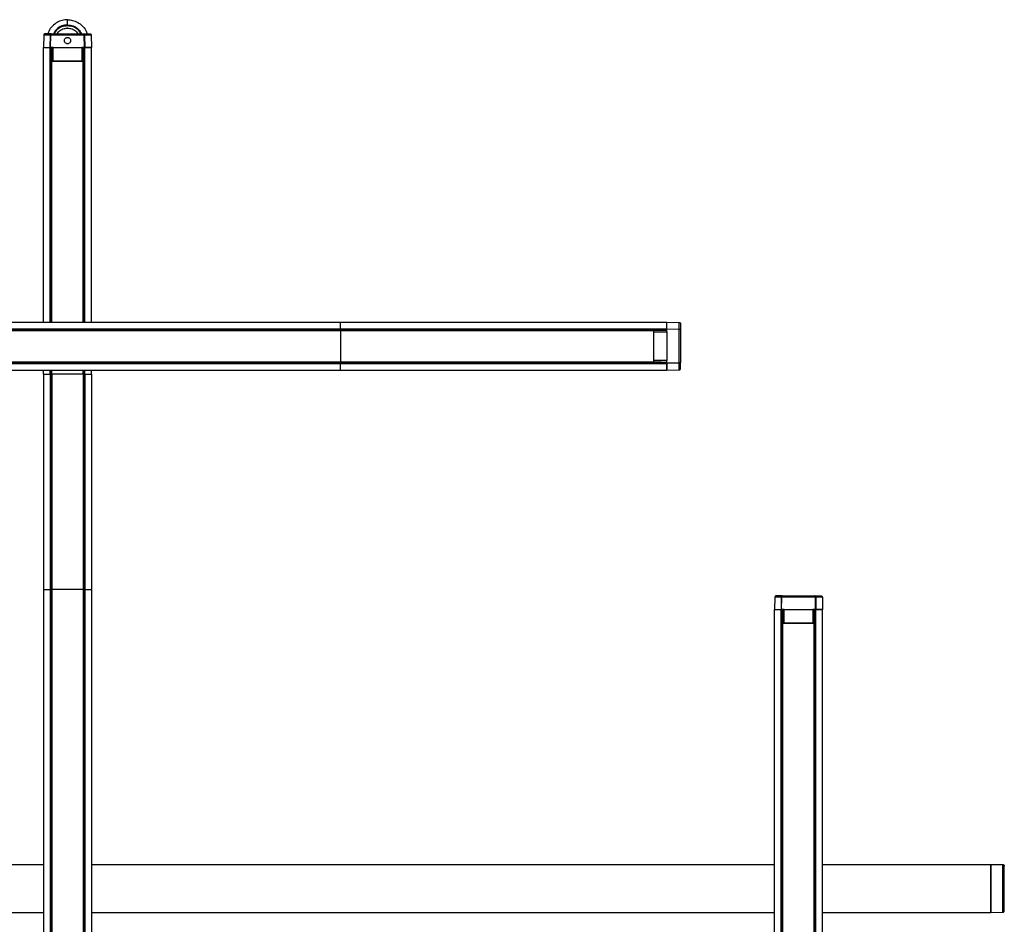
# Model space of a CAD drawing. Header units: millimetres. Extents: x 2355 to 3494, y 2627 to 6324.
# Tile 7 of 16: x 2921 to 3392, y 3065 to 3498. Entities that reach past the tile are written whole.
import ezdxf

# ---------------------------------------------------------------- set-up
doc = ezdxf.new("R2010")
doc.units = ezdxf.units.MM
doc.header["$LTSCALE"] = 20

msp = doc.modelspace()

# ---------------------------------------------------------------- linework, layer by layer
at = {"color": 7, "linetype": 'Continuous', "lineweight": 25}
for p, q in [((2943.44, 3495.69), (2943.44, 3498.16)), ((2943.44, 3495.36), (2943.44, 3495.69)), ((2943.44, 3494.16), (2943.44, 3494.46)), ((2932.05, 3490.68), (2931.94, 3484.87)), ((2935.2, 3484.87), (2935.24, 3490.68)), ((2935.35, 3484.87), (2935.39, 3490.68)), ((2951.49, 3490.68), (2935.39, 3490.68)), ((2935.62, 3491.37), (2951.27, 3491.37)), ((2951.54, 3484.87), (2951.49, 3490.68)), ((2951.65, 3490.68), (2951.69, 3484.87)), ((2954.84, 3490.68), (2954.94, 3484.87)), ((2931.94, 3353.41), (2931.94, 3484.87)), ((2935.1, 3353.41), (2935.1, 3484.87)), ((2936.59, 3484.87), (2935.35, 3484.87)), ((2935.54, 3353.41), (2935.54, 3484.87)), ((2935.74, 3478.53), (2935.74, 3484.87)), ((2935.74, 3478.53), (2935.74, 3484.87)), ((2935.84, 3484.87), (2935.95, 3478.36)), ((2936.59, 3478.36), (2936.59, 3484.87)), ((2936.59, 3484.87), (2950.3, 3484.87)), ((2950.3, 3484.87), (2950.3, 3478.36)), ((2951.54, 3484.87), (2950.3, 3484.87)), ((2950.94, 3478.36), (2951.05, 3484.87)), ((2950.99, 3484.87), (2950.99, 3478.36)), ((2951.14, 3478.53), (2951.14, 3484.87)), ((2951.15, 3484.87), (2951.15, 3478.36)), ((2951.35, 3353.41), (2951.35, 3484.87)), ((2951.78, 3353.41), (2951.78, 3484.87)), ((2954.94, 3353.41), (2954.94, 3484.87)), ((2935.71, 3478.36), (2935.71, 3353.41)), ((2950.99, 3478.36), (2935.89, 3478.36)), ((2935.89, 3353.41), (2935.89, 3478.36)), ((2936.59, 3478.36), (2950.3, 3478.36)), ((2950.99, 3353.41), (2950.99, 3478.36)), ((2951.19, 3353.41), (2951.19, 3478.36)), ((2619.3, 3353.41), (3074.09, 3353.41)), ((3074.09, 3353.41), (3230.44, 3353.41)), ((3230.44, 3353.41), (3236.26, 3353.3)), ((2619.3, 3350.25), (3074.09, 3350.25)), ((2619.3, 3349.81), (3074.09, 3349.81)), ((2619.3, 3349.66), (3074.09, 3349.66)), ((2619.3, 3349.46), (3074.09, 3349.46)), ((3074.09, 3350.25), (3230.44, 3350.25)), ((3074.09, 3349.81), (3230.44, 3349.81)), ((3074.09, 3349.66), (3074.09, 3349.81)), ((3074.09, 3349.66), (3223.94, 3349.66)), ((3074.09, 3349.46), (3074.09, 3334.36)), ((3074.09, 3349.46), (3223.94, 3349.46)), ((3223.94, 3349.61), (3230.44, 3349.61)), ((3223.94, 3349.61), (3230.44, 3349.61)), ((3230.44, 3349.51), (3223.94, 3349.4)), ((3230.44, 3349.46), (3223.94, 3349.46)), ((3223.94, 3349.46), (3223.94, 3334.36)), ((3223.94, 3348.76), (3230.44, 3348.76)), ((3223.94, 3348.76), (3223.94, 3335.05)), ((3230.44, 3350.15), (3236.26, 3350.11)), ((3230.44, 3348.76), (3230.44, 3350)), ((3236.26, 3349.96), (3230.44, 3350)), ((3230.44, 3348.76), (3230.44, 3335.05)), ((3236.26, 3333.85), (3236.26, 3349.96)), ((3236.94, 3349.73), (3236.94, 3334.08)), ((2619.3, 3334.36), (3074.09, 3334.36)), ((2619.3, 3334.17), (3074.09, 3334.17)), ((2619.3, 3334), (3074.09, 3334)), ((2619.3, 3333.57), (3074.09, 3333.57)), ((3074.09, 3334.36), (3223.94, 3334.36)), ((3074.09, 3334.17), (3223.94, 3334.17)), ((3074.09, 3334), (3074.09, 3334.17)), ((3074.09, 3334), (3230.44, 3334)), ((3074.09, 3333.57), (3230.44, 3333.57)), ((3230.44, 3335.05), (3223.94, 3335.05)), ((3223.94, 3334.42), (3230.44, 3334.31)), ((3223.94, 3334.36), (3227.65, 3334.36)), ((3223.94, 3334.21), (3230.44, 3334.21)), ((3223.94, 3334.21), (3230.44, 3334.21)), ((3230.44, 3333.81), (3230.44, 3335.05)), ((3236.26, 3333.85), (3230.44, 3333.81)), ((3236.26, 3333.7), (3230.44, 3333.66)), ((2619.3, 3330.41), (3074.09, 3330.41)), ((2931.94, 3328.51), (2931.94, 3330.41)), ((2931.94, 3328.51), (2931.94, 3225.46)), ((2935.1, 3328.51), (2935.1, 3330.41)), ((2935.1, 3328.51), (2935.1, 3225.46)), ((2935.54, 3328.51), (2935.54, 3330.41)), ((2935.54, 3328.51), (2935.54, 3225.46)), ((2935.54, 3328.51), (2935.71, 3328.51)), ((2935.71, 3330.41), (2935.71, 3328.51)), ((2935.71, 3328.51), (2935.71, 3225.46)), ((2935.89, 3328.51), (2935.89, 3330.41)), ((2935.89, 3328.51), (2935.89, 3225.46)), ((2950.99, 3328.51), (2935.89, 3328.51)), ((2950.99, 3328.51), (2950.99, 3330.41)), ((2950.99, 3328.51), (2950.99, 3225.46)), ((2951.19, 3328.51), (2951.19, 3330.41)), ((2951.19, 3328.51), (2951.19, 3225.46)), ((2951.19, 3328.51), (2951.35, 3328.51)), ((2951.35, 3328.51), (2951.35, 3330.41)), ((2951.35, 3328.51), (2951.35, 3225.46)), ((2951.78, 3328.51), (2951.78, 3330.41)), ((2951.78, 3328.51), (2951.78, 3225.46)), ((2954.94, 3328.51), (2954.94, 3330.41)), ((2954.94, 3328.51), (2954.94, 3225.46)), ((3074.09, 3330.41), (3230.44, 3330.41)), ((3230.44, 3330.41), (3236.26, 3330.51)), ((2931.94, 3225.46), (2931.94, 2939.31)), ((2935.1, 3225.46), (2935.1, 2939.31)), ((2935.54, 3225.46), (2935.54, 2939.31)), ((2935.54, 3225.46), (2935.67, 3225.46)), ((2935.7, 3225.46), (2935.7, 2939.31)), ((2935.89, 3225.46), (2935.89, 2939.31)), ((2950.99, 3225.46), (2935.89, 3225.46)), ((2950.99, 3225.46), (2950.99, 2939.31)), ((2951.19, 3225.46), (2951.19, 2939.31)), ((2951.19, 3225.46), (2951.35, 3225.46)), ((2951.35, 3225.46), (2951.35, 2939.31)), ((2951.78, 3225.46), (2951.78, 2939.31)), ((2954.94, 3225.46), (2954.94, 2939.31)), ((3282.05, 3221.72), (3281.94, 3215.91)), ((3285.2, 3215.91), (3285.24, 3221.72)), ((3285.35, 3215.91), (3285.39, 3221.72)), ((3301.49, 3221.72), (3285.39, 3221.72)), ((3285.62, 3222.41), (3301.27, 3222.41)), ((3301.54, 3215.91), (3301.49, 3221.72)), ((3301.65, 3221.72), (3301.69, 3215.91)), ((3304.84, 3221.72), (3304.94, 3215.91)), ((3281.94, 3059.55), (3281.94, 3215.91)), ((3285.1, 3059.55), (3285.1, 3215.91)), ((3286.59, 3215.91), (3285.35, 3215.91)), ((3285.54, 3059.55), (3285.54, 3215.91)), ((3285.74, 3209.4), (3285.74, 3215.91)), ((3285.74, 3209.4), (3285.74, 3215.91)), ((3285.84, 3215.91), (3285.95, 3209.4)), ((3285.89, 3209.4), (3285.89, 3215.91)), ((3286.59, 3215.91), (3300.3, 3215.91)), ((3286.59, 3209.4), (3286.59, 3215.91)), ((3301.54, 3215.91), (3300.3, 3215.91)), ((3300.3, 3215.91), (3300.3, 3209.4)), ((3300.94, 3209.4), (3301.05, 3215.91)), ((3300.99, 3215.91), (3300.99, 3209.4)), ((3301.14, 3209.56), (3301.14, 3215.91)), ((3301.14, 3209.56), (3301.14, 3215.91)), ((3301.35, 3059.55), (3301.35, 3215.91)), ((3301.78, 3059.55), (3301.78, 3215.91)), ((3304.94, 3059.55), (3304.94, 3215.91)), ((3285.71, 3209.4), (3285.71, 3059.55)), ((3285.89, 3059.55), (3285.89, 3209.4)), ((3300.99, 3209.4), (3285.89, 3209.4)), ((3286.59, 3209.4), (3300.3, 3209.4)), ((3300.99, 3059.55), (3300.99, 3209.4)), ((3301.19, 3059.55), (3301.19, 3209.4)), ((2604.94, 3093.91), (2931.94, 3093.91)), ((2954.94, 3093.91), (3281.94, 3093.91)), ((3304.94, 3093.91), (3385.44, 3093.91)), ((3385.44, 3093.91), (3391.26, 3093.8)), ((2604.94, 3070.91), (2931.94, 3070.91)), ((2954.94, 3070.91), (3281.94, 3070.91)), ((3304.94, 3070.91), (3385.44, 3070.91)), ((3385.44, 3070.91), (3391.26, 3071.01))]:
    msp.add_line(p, q, dxfattribs=at)
for points, knots in [([(2943.44, 3498.16), (2942.6, 3498.09), (2940.86, 3497.96), (2938.36, 3496.91), (2936.1, 3495.12), (2934.57, 3493.17), (2934.19, 3491.75), (2934.09, 3491.37)], [0, 0, 0, 0, 0.204639, 0.421953, 0.644842, 0.903174, 1, 1, 1, 1]), ([(2943.44, 3498.16), (2944.27, 3498.1), (2945.97, 3497.97), (2948.43, 3496.96), (2950.59, 3495.31), (2952.14, 3493.38), (2952.64, 3491.94), (2952.83, 3491.37)], [0, 0, 0, 0, 0.198724, 0.4118, 0.63285, 0.853901, 1, 1, 1, 1]), ([(2943.44, 3495.69), (2942.5, 3495.58), (2940.54, 3495.36), (2938.05, 3493.76), (2937.14, 3492.11), (2936.73, 3491.37)], [0, 0, 0, 0, 0.335663, 0.698982, 1, 1, 1, 1]), ([(2937.12, 3491.37), (2937.49, 3492.03), (2938.33, 3493.55), (2940.67, 3495.04), (2942.55, 3495.25), (2943.44, 3495.36)], [0, 0, 0, 0, 0.28595, 0.657101, 1, 1, 1, 1]), ([(2938.52, 3491.37), (2938.73, 3491.72), (2939.35, 3492.79), (2941.14, 3493.88), (2942.7, 3494.07), (2943.44, 3494.16)], [0, 0, 0, 0, 0.208688, 0.619999, 1, 1, 1, 1]), ([(2943.44, 3495.69), (2944.38, 3495.58), (2946.34, 3495.36), (2948.84, 3493.76), (2949.75, 3492.11), (2950.16, 3491.37)], [0, 0, 0, 0, 0.335663, 0.698982, 1, 1, 1, 1]), ([(2943.44, 3495.36), (2944.34, 3495.25), (2946.21, 3495.04), (2948.56, 3493.55), (2949.4, 3492.03), (2949.77, 3491.37)], [0, 0, 0, 0, 0.342899, 0.71405, 1, 1, 1, 1]), ([(2943.44, 3494.16), (2944.19, 3494.07), (2945.74, 3493.88), (2947.54, 3492.79), (2948.16, 3491.72), (2948.36, 3491.37)], [0, 0, 0, 0, 0.380001, 0.791312, 1, 1, 1, 1]), ([(2932.75, 3491.37), (2932.66, 3491.37), (2932.58, 3491.35), (2932.41, 3491.29), (2932.32, 3491.23), (2932.19, 3491.1), (2932.13, 3491.02), (2932.06, 3490.85), (2932.05, 3490.76), (2932.05, 3490.68)], [0, 0, 0, 0, 0.25, 0.25, 0.5, 0.5, 0.75, 0.75, 1, 1, 1, 1]), ([(2935.24, 3490.68), (2935.24, 3490.7), (2935.24, 3490.75), (2935.25, 3490.83), (2935.26, 3490.91), (2935.28, 3490.98), (2935.3, 3491.05), (2935.33, 3491.12), (2935.37, 3491.19), (2935.42, 3491.27), (2935.51, 3491.35), (2935.58, 3491.36), (2935.62, 3491.37)], [0, 0, 0, 0, 0.066394, 0.135428, 0.206899, 0.280522, 0.355937, 0.432726, 0.510434, 0.622072, 0.789268, 1, 1, 1, 1]), ([(2935.39, 3490.68), (2935.39, 3490.87), (2935.42, 3491.05), (2935.51, 3491.3), (2935.56, 3491.37), (2935.62, 3491.37)], [0, 0, 0, 0, 0.5, 0.5, 1, 1, 1, 1]), ([(2943.44, 3486.66), (2943.27, 3486.66), (2943.08, 3486.69), (2942.71, 3486.83), (2942.53, 3486.95), (2942.24, 3487.24), (2942.12, 3487.42), (2941.98, 3487.79), (2941.94, 3487.98), (2941.94, 3488.33), (2941.98, 3488.52), (2942.12, 3488.89), (2942.24, 3489.07), (2942.53, 3489.36), (2942.71, 3489.48), (2943.08, 3489.62), (2943.27, 3489.66), (2943.44, 3489.66)], [0, 0, 0, 0, 0.125, 0.125, 0.25, 0.25, 0.375, 0.375, 0.5, 0.5, 0.625, 0.625, 0.75, 0.75, 0.875, 0.875, 1, 1, 1, 1]), ([(2943.44, 3489.66), (2943.62, 3489.66), (2943.81, 3489.62), (2944.18, 3489.48), (2944.36, 3489.36), (2944.65, 3489.07), (2944.77, 3488.89), (2944.91, 3488.52), (2944.94, 3488.33), (2944.94, 3487.98), (2944.91, 3487.79), (2944.77, 3487.42), (2944.65, 3487.24), (2944.36, 3486.95), (2944.18, 3486.83), (2943.81, 3486.69), (2943.62, 3486.66), (2943.44, 3486.66)], [0, 0, 0, 0, 0.125, 0.125, 0.25, 0.25, 0.375, 0.375, 0.5, 0.5, 0.625, 0.625, 0.75, 0.75, 0.875, 0.875, 1, 1, 1, 1]), ([(2951.49, 3490.68), (2951.49, 3490.7), (2951.49, 3490.75), (2951.49, 3490.83), (2951.48, 3490.9), (2951.47, 3490.98), (2951.46, 3491.05), (2951.44, 3491.12), (2951.42, 3491.19), (2951.38, 3491.27), (2951.34, 3491.33), (2951.3, 3491.36), (2951.28, 3491.36), (2951.27, 3491.37)], [0, 0, 0, 0, 0.066007, 0.134749, 0.206036, 0.279596, 0.355078, 0.432071, 0.510124, 0.630449, 0.791208, 0.898015, 1, 1, 1, 1]), ([(2951.27, 3491.37), (2951.28, 3491.37), (2951.31, 3491.36), (2951.36, 3491.35), (2951.41, 3491.32), (2951.47, 3491.26), (2951.53, 3491.18), (2951.58, 3491.07), (2951.62, 3490.95), (2951.64, 3490.81), (2951.64, 3490.72), (2951.65, 3490.68)], [0, 0, 0, 0, 0.078766, 0.160672, 0.245305, 0.365776, 0.488316, 0.624124, 0.756036, 0.881854, 1, 1, 1, 1]), ([(2951.27, 3491.37), (2951.34, 3491.37), (2951.49, 3491.37), (2951.71, 3491.37), (2951.91, 3491.37), (2952.11, 3491.37), (2952.31, 3491.37), (2952.61, 3491.37), (2953, 3491.37), (2953.42, 3491.37), (2953.74, 3491.37), (2953.95, 3491.37), (2954.07, 3491.37), (2954.13, 3491.37), (2954.14, 3491.37), (2954.14, 3491.37)], [0, 0, 0, 0, 0.041401, 0.082735, 0.124038, 0.165345, 0.20669, 0.248108, 0.374029, 0.500013, 0.625934, 0.751918, 0.834645, 0.917246, 1, 1, 1, 1]), ([(2954.14, 3491.37), (2954.22, 3491.37), (2954.31, 3491.35), (2954.48, 3491.29), (2954.56, 3491.23), (2954.7, 3491.1), (2954.75, 3491.02), (2954.82, 3490.85), (2954.84, 3490.76), (2954.84, 3490.68)], [0, 0, 0, 0, 0.25, 0.25, 0.5, 0.5, 0.75, 0.75, 1, 1, 1, 1]), ([(2954.94, 3484.87), (2954.94, 3484.87), (2954.94, 3484.87), (2954.93, 3484.87), (2954.91, 3484.87), (2954.88, 3484.87), (2954.84, 3484.87), (2954.79, 3484.87), (2954.69, 3484.87), (2954.49, 3484.87), (2954.12, 3484.87), (2953.65, 3484.87), (2953.18, 3484.87), (2952.76, 3484.87), (2952.43, 3484.87), (2952.07, 3484.87), (2951.82, 3484.87), (2951.69, 3484.87)], [0, 0, 0, 0, 0.035478, 0.070899, 0.106288, 0.141668, 0.177062, 0.212492, 0.247984, 0.373967, 0.500007, 0.62599, 0.75203, 0.814074, 0.876001, 0.937934, 1, 1, 1, 1]), ([(2935.89, 3478.36), (2935.86, 3478.36), (2935.8, 3478.36), (2935.73, 3478.36), (2935.72, 3478.36), (2935.71, 3478.36)], [0, 0, 0, 0, 0.386974, 0.771179, 1, 1, 1, 1]), ([(3230.44, 3350.15), (3230.44, 3350.23), (3230.44, 3350.37), (3230.44, 3350.58), (3230.44, 3350.79), (3230.44, 3350.98), (3230.44, 3351.17), (3230.44, 3351.36), (3230.44, 3351.68), (3230.44, 3352.11), (3230.44, 3352.58), (3230.44, 3352.95), (3230.44, 3353.17), (3230.44, 3353.29), (3230.44, 3353.36), (3230.44, 3353.4), (3230.44, 3353.4), (3230.44, 3353.41)], [0, 0, 0, 0, 0.035478, 0.070899, 0.106288, 0.141668, 0.177062, 0.212492, 0.247984, 0.373967, 0.500007, 0.62599, 0.75203, 0.814074, 0.876001, 0.937934, 1, 1, 1, 1]), ([(3236.26, 3353.3), (3236.34, 3353.3), (3236.43, 3353.29), (3236.6, 3353.22), (3236.68, 3353.16), (3236.81, 3353.03), (3236.86, 3352.94), (3236.93, 3352.77), (3236.94, 3352.69), (3236.94, 3352.6)], [0, 0, 0, 0, 0.25, 0.25, 0.5, 0.5, 0.75, 0.75, 1, 1, 1, 1]), ([(3236.94, 3352.6), (3236.94, 3352.6), (3236.94, 3352.6), (3236.94, 3352.59), (3236.94, 3352.56), (3236.94, 3352.52), (3236.94, 3352.48), (3236.94, 3352.38), (3236.94, 3352.2), (3236.94, 3351.88), (3236.94, 3351.46), (3236.94, 3351.02), (3236.94, 3350.58), (3236.94, 3350.17), (3236.94, 3349.88), (3236.94, 3349.73)], [0, 0, 0, 0, 0.041401, 0.082735, 0.124038, 0.165345, 0.20669, 0.248108, 0.374029, 0.500013, 0.625934, 0.751918, 0.834645, 0.917246, 1, 1, 1, 1]), ([(3074.09, 3349.81), (3074.09, 3349.81), (3074.09, 3349.83), (3074.09, 3349.89), (3074.09, 3349.94), (3074.09, 3350.02), (3074.09, 3350.08), (3074.09, 3350.17), (3074.09, 3350.22), (3074.09, 3350.25)], [0, 0, 0, 0, 0.25, 0.25, 0.5, 0.5, 0.75, 0.75, 1, 1, 1, 1]), ([(3230.44, 3349.81), (3230.44, 3349.81), (3230.44, 3349.82), (3230.44, 3349.86), (3230.44, 3349.91), (3230.44, 3349.96), (3230.44, 3350), (3230.44, 3350)], [0, 0, 0, 0, 0.226802, 0.463706, 0.70061, 0.927413, 1, 1, 1, 1]), ([(3236.26, 3350.11), (3236.28, 3350.11), (3236.33, 3350.11), (3236.41, 3350.1), (3236.48, 3350.09), (3236.56, 3350.07), (3236.63, 3350.05), (3236.7, 3350.02), (3236.77, 3349.98), (3236.85, 3349.93), (3236.91, 3349.86), (3236.94, 3349.79), (3236.94, 3349.75), (3236.94, 3349.73)], [0, 0, 0, 0, 0.066541, 0.135756, 0.207443, 0.281313, 0.357005, 0.434095, 0.512122, 0.633844, 0.7914, 0.898151, 1, 1, 1, 1]), ([(3236.94, 3349.73), (3236.94, 3349.74), (3236.94, 3349.76), (3236.92, 3349.78), (3236.89, 3349.82), (3236.84, 3349.85), (3236.76, 3349.89), (3236.65, 3349.92), (3236.52, 3349.94), (3236.39, 3349.95), (3236.3, 3349.96), (3236.26, 3349.96)], [0, 0, 0, 0, 0.078808, 0.160777, 0.245494, 0.367725, 0.490315, 0.626086, 0.757608, 0.882749, 1, 1, 1, 1]), ([(3074.09, 3334.36), (3074.09, 3334.32), (3074.09, 3334.26), (3074.09, 3334.2), (3074.09, 3334.18), (3074.09, 3334.17)], [0, 0, 0, 0, 0.386974, 0.771179, 1, 1, 1, 1]), ([(3074.09, 3333.57), (3074.09, 3333.6), (3074.09, 3333.64), (3074.09, 3333.74), (3074.09, 3333.79), (3074.09, 3333.88), (3074.09, 3333.92), (3074.09, 3333.98), (3074.09, 3334), (3074.09, 3334)], [0, 0, 0, 0, 0.25, 0.25, 0.5, 0.5, 0.75, 0.75, 1, 1, 1, 1]), ([(3223.94, 3334.36), (3223.94, 3334.32), (3223.94, 3334.26), (3223.94, 3334.2), (3223.94, 3334.18), (3223.94, 3334.17)], [0, 0, 0, 0, 0.386974, 0.771179, 1, 1, 1, 1]), ([(3230.44, 3333.66), (3230.44, 3333.67), (3230.44, 3333.69), (3230.44, 3333.73), (3230.44, 3333.77), (3230.44, 3333.79), (3230.44, 3333.81)], [0, 0, 0, 0, 0.248605, 0.499937, 0.748628, 1, 1, 1, 1]), ([(3236.94, 3334.08), (3236.94, 3334.03), (3236.88, 3333.97), (3236.63, 3333.88), (3236.45, 3333.86), (3236.26, 3333.85)], [0, 0, 0, 0, 0.5, 0.5, 1, 1, 1, 1]), ([(3236.94, 3334.08), (3236.94, 3334.07), (3236.94, 3334.04), (3236.92, 3333.99), (3236.89, 3333.94), (3236.84, 3333.88), (3236.76, 3333.82), (3236.65, 3333.77), (3236.52, 3333.73), (3236.39, 3333.71), (3236.3, 3333.71), (3236.26, 3333.7)], [0, 0, 0, 0, 0.078801, 0.160746, 0.24542, 0.366703, 0.490341, 0.625513, 0.75686, 0.882212, 1, 1, 1, 1]), ([(2935.1, 3328.51), (2935.13, 3328.51), (2935.18, 3328.51), (2935.27, 3328.51), (2935.33, 3328.51), (2935.41, 3328.51), (2935.46, 3328.51), (2935.52, 3328.51), (2935.54, 3328.51), (2935.54, 3328.51)], [0, 0, 0, 0, 0.25, 0.25, 0.5, 0.5, 0.75, 0.75, 1, 1, 1, 1]), ([(2935.89, 3328.51), (2935.86, 3328.51), (2935.8, 3328.51), (2935.73, 3328.51), (2935.72, 3328.51), (2935.71, 3328.51)], [0, 0, 0, 0, 0.3869743, 0.7711788, 1, 1, 1, 1]), ([(2951.35, 3328.51), (2951.35, 3328.51), (2951.37, 3328.51), (2951.43, 3328.51), (2951.47, 3328.51), (2951.56, 3328.51), (2951.61, 3328.51), (2951.71, 3328.51), (2951.75, 3328.51), (2951.78, 3328.51)], [0, 0, 0, 0, 0.25, 0.25, 0.5, 0.5, 0.75, 0.75, 1, 1, 1, 1]), ([(3236.26, 3330.51), (3236.34, 3330.51), (3236.43, 3330.53), (3236.6, 3330.6), (3236.68, 3330.65), (3236.81, 3330.79), (3236.86, 3330.87), (3236.93, 3331.04), (3236.94, 3331.13), (3236.94, 3331.21)], [0, 0, 0, 0, 0.25, 0.25, 0.5, 0.5, 0.75, 0.75, 1, 1, 1, 1]), ([(2935.1, 3225.46), (2935.13, 3225.46), (2935.18, 3225.46), (2935.27, 3225.46), (2935.33, 3225.46), (2935.41, 3225.46), (2935.46, 3225.46), (2935.52, 3225.46), (2935.54, 3225.46), (2935.54, 3225.46)], [0, 0, 0, 0, 0.25, 0.25, 0.5, 0.5, 0.75, 0.75, 1, 1, 1, 1]), ([(2935.89, 3225.46), (2935.86, 3225.46), (2935.8, 3225.46), (2935.73, 3225.46), (2935.72, 3225.46), (2935.71, 3225.46)], [0, 0, 0, 0, 0.386974, 0.771179, 1, 1, 1, 1]), ([(2951.35, 3225.46), (2951.35, 3225.46), (2951.37, 3225.46), (2951.43, 3225.46), (2951.47, 3225.46), (2951.56, 3225.46), (2951.61, 3225.46), (2951.71, 3225.46), (2951.75, 3225.46), (2951.78, 3225.46)], [0, 0, 0, 0, 0.25, 0.25, 0.5, 0.5, 0.75, 0.75, 1, 1, 1, 1]), ([(3282.75, 3222.41), (3282.66, 3222.41), (3282.58, 3222.39), (3282.41, 3222.32), (3282.32, 3222.27), (3282.19, 3222.14), (3282.13, 3222.06), (3282.06, 3221.89), (3282.05, 3221.8), (3282.05, 3221.72)], [0, 0, 0, 0, 0.25, 0.25, 0.5, 0.5, 0.75, 0.75, 1, 1, 1, 1]), ([(3285.24, 3221.72), (3285.24, 3221.74), (3285.24, 3221.79), (3285.25, 3221.87), (3285.26, 3221.94), (3285.28, 3222.02), (3285.3, 3222.09), (3285.33, 3222.16), (3285.37, 3222.23), (3285.42, 3222.31), (3285.51, 3222.39), (3285.58, 3222.4), (3285.62, 3222.41)], [0, 0, 0, 0, 0.066394, 0.135428, 0.206899, 0.280522, 0.355937, 0.432726, 0.510434, 0.622071, 0.789268, 1, 1, 1, 1]), ([(3285.39, 3221.72), (3285.39, 3221.91), (3285.42, 3222.09), (3285.51, 3222.34), (3285.56, 3222.41), (3285.62, 3222.41)], [0, 0, 0, 0, 0.5, 0.5, 1, 1, 1, 1]), ([(3301.49, 3221.72), (3301.49, 3221.74), (3301.49, 3221.79), (3301.49, 3221.87), (3301.48, 3221.94), (3301.47, 3222.02), (3301.46, 3222.09), (3301.44, 3222.16), (3301.42, 3222.23), (3301.38, 3222.31), (3301.34, 3222.37), (3301.3, 3222.4), (3301.28, 3222.4), (3301.27, 3222.41)], [0, 0, 0, 0, 0.066007, 0.134749, 0.206036, 0.279596, 0.355078, 0.432071, 0.510124, 0.630449, 0.791208, 0.898025, 1, 1, 1, 1]), ([(3301.27, 3222.41), (3301.28, 3222.4), (3301.31, 3222.4), (3301.36, 3222.39), (3301.41, 3222.36), (3301.47, 3222.3), (3301.53, 3222.22), (3301.58, 3222.11), (3301.62, 3221.99), (3301.64, 3221.85), (3301.64, 3221.76), (3301.65, 3221.72)], [0, 0, 0, 0, 0.078766, 0.160672, 0.245305, 0.365776, 0.488316, 0.624124, 0.756036, 0.881854, 1, 1, 1, 1]), ([(3301.27, 3222.41), (3301.34, 3222.41), (3301.49, 3222.41), (3301.71, 3222.41), (3301.91, 3222.41), (3302.11, 3222.41), (3302.31, 3222.41), (3302.61, 3222.41), (3303, 3222.41), (3303.42, 3222.41), (3303.74, 3222.41), (3303.95, 3222.41), (3304.07, 3222.41), (3304.13, 3222.41), (3304.14, 3222.41), (3304.14, 3222.41)], [0, 0, 0, 0, 0.0414007, 0.0827352, 0.1240384, 0.165345, 0.2066899, 0.2481078, 0.3740292, 0.5000129, 0.6259343, 0.751918, 0.8346447, 0.9172458, 1, 1, 1, 1]), ([(3304.14, 3222.41), (3304.22, 3222.41), (3304.31, 3222.39), (3304.48, 3222.32), (3304.56, 3222.27), (3304.7, 3222.14), (3304.75, 3222.06), (3304.82, 3221.89), (3304.84, 3221.8), (3304.84, 3221.72)], [0, 0, 0, 0, 0.25, 0.25, 0.5, 0.5, 0.75, 0.75, 1, 1, 1, 1]), ([(3304.94, 3215.91), (3304.94, 3215.91), (3304.94, 3215.91), (3304.93, 3215.91), (3304.91, 3215.91), (3304.88, 3215.91), (3304.84, 3215.91), (3304.79, 3215.91), (3304.69, 3215.91), (3304.49, 3215.91), (3304.12, 3215.91), (3303.65, 3215.91), (3303.18, 3215.91), (3302.76, 3215.91), (3302.43, 3215.91), (3302.07, 3215.91), (3301.82, 3215.91), (3301.69, 3215.91)], [0, 0, 0, 0, 0.0354776, 0.0708993, 0.1062883, 0.141668, 0.1770616, 0.2124925, 0.2479838, 0.3739671, 0.5000068, 0.6259901, 0.7520299, 0.8140743, 0.8760009, 0.9379345, 1, 1, 1, 1]), ([(3285.89, 3209.4), (3285.86, 3209.4), (3285.8, 3209.4), (3285.73, 3209.4), (3285.72, 3209.4), (3285.71, 3209.4)], [0, 0, 0, 0, 0.386974, 0.771179, 1, 1, 1, 1]), ([(3391.26, 3093.8), (3391.34, 3093.8), (3391.43, 3093.79), (3391.6, 3093.72), (3391.68, 3093.66), (3391.81, 3093.53), (3391.86, 3093.44), (3391.93, 3093.27), (3391.94, 3093.19), (3391.94, 3093.1)], [0, 0, 0, 0, 0.25, 0.25, 0.5, 0.5, 0.75, 0.75, 1, 1, 1, 1]), ([(3391.26, 3071.01), (3391.34, 3071.01), (3391.43, 3071.03), (3391.6, 3071.1), (3391.68, 3071.15), (3391.81, 3071.29), (3391.86, 3071.37), (3391.93, 3071.54), (3391.94, 3071.63), (3391.94, 3071.71)], [0, 0, 0, 0, 0.25, 0.25, 0.5, 0.5, 0.75, 0.75, 1, 1, 1, 1])]:
    msp.add_open_spline(points, degree=3, knots=knots, dxfattribs=at)
for points, degree in [([(2932.23, 3490.68), (2932.1, 3490.68), (2932.05, 3490.68)], 2), ([(2932.81, 3490.68), (2932.54, 3490.68), (2932.35, 3490.68), (2932.23, 3490.68)], 3), ([(2932.91, 3491.37), (2932.8, 3491.37), (2932.75, 3491.37)], 2), ([(2933.82, 3490.68), (2933.41, 3490.68), (2933.07, 3490.68), (2932.81, 3490.68)], 3), ([(2933.43, 3491.37), (2933.19, 3491.37), (2933.02, 3491.37), (2932.91, 3491.37)], 3), ([(2934.34, 3491.37), (2933.97, 3491.37), (2933.67, 3491.37), (2933.43, 3491.37)], 3), ([(2935.24, 3490.68), (2934.7, 3490.68), (2934.22, 3490.68), (2933.82, 3490.68)], 3), ([(2935.62, 3491.37), (2935.14, 3491.37), (2934.7, 3491.37), (2934.34, 3491.37)], 3), ([(2935.39, 3490.68), (2935.34, 3490.68), (2935.28, 3490.68), (2935.24, 3490.68)], 3), ([(2951.65, 3490.68), (2951.61, 3490.68), (2951.55, 3490.68), (2951.49, 3490.68)], 3), ([(2953.07, 3490.68), (2952.66, 3490.68), (2952.18, 3490.68), (2951.65, 3490.68)], 3), ([(2954.08, 3490.68), (2953.82, 3490.68), (2953.48, 3490.68), (2953.07, 3490.68)], 3), ([(2954.66, 3490.68), (2954.54, 3490.68), (2954.34, 3490.68), (2954.08, 3490.68)], 3), ([(2954.84, 3490.68), (2954.79, 3490.68), (2954.66, 3490.68)], 2), ([(2931.94, 3484.87), (2932.01, 3484.87), (2932.15, 3484.87)], 2), ([(2931.94, 3484.87), (2932, 3484.87), (2932.13, 3484.87)], 2), ([(2932.13, 3484.87), (2932.26, 3484.87), (2932.45, 3484.87), (2932.72, 3484.87)], 3), ([(2932.15, 3484.87), (2932.28, 3484.87), (2932.49, 3484.87), (2932.76, 3484.87)], 3), ([(2932.72, 3484.87), (2932.99, 3484.87), (2933.33, 3484.87), (2933.75, 3484.87)], 3), ([(2932.76, 3484.87), (2933.03, 3484.87), (2933.37, 3484.87), (2933.76, 3484.87)], 3), ([(2933.75, 3484.87), (2934.16, 3484.87), (2934.65, 3484.87), (2935.2, 3484.87)], 3), ([(2933.76, 3484.87), (2934.16, 3484.87), (2934.61, 3484.87), (2935.1, 3484.87)], 3), ([(2935.2, 3484.87), (2935.23, 3484.87), (2935.29, 3484.87), (2935.35, 3484.87)], 3), ([(2951.54, 3484.87), (2951.6, 3484.87), (2951.65, 3484.87), (2951.69, 3484.87)], 3), ([(2951.78, 3484.87), (2952.28, 3484.87), (2952.73, 3484.87), (2953.12, 3484.87)], 3), ([(2953.12, 3484.87), (2953.52, 3484.87), (2953.86, 3484.87), (2954.13, 3484.87)], 3), ([(2954.13, 3484.87), (2954.4, 3484.87), (2954.61, 3484.87), (2954.74, 3484.87)], 3), ([(2954.74, 3484.87), (2954.88, 3484.87), (2954.94, 3484.87)], 2), ([(2935.95, 3478.36), (2935.97, 3478.36), (2936, 3478.36)], 2), ([(2936, 3478.36), (2936.03, 3478.36), (2936.08, 3478.36), (2936.14, 3478.36)], 3), ([(2936.14, 3478.36), (2936.19, 3478.36), (2936.26, 3478.36), (2936.34, 3478.36)], 3), ([(2936.34, 3478.36), (2936.42, 3478.36), (2936.51, 3478.36), (2936.59, 3478.36)], 3), ([(2950.3, 3478.36), (2950.38, 3478.36), (2950.46, 3478.36), (2950.54, 3478.36)], 3), ([(2950.54, 3478.36), (2950.61, 3478.36), (2950.69, 3478.36), (2950.75, 3478.36)], 3), ([(2950.75, 3478.36), (2950.81, 3478.36), (2950.86, 3478.36), (2950.89, 3478.36)], 3), ([(2950.89, 3478.36), (2950.92, 3478.36), (2950.94, 3478.36)], 2), ([(2951.14, 3478.36), (2951.1, 3478.36), (2951.04, 3478.36), (2950.99, 3478.36)], 3), ([(2951.19, 3478.36), (2951.17, 3478.36), (2951.14, 3478.36)], 2), ([(3074.09, 3353.2), (3074.09, 3353.34), (3074.09, 3353.41)], 2), ([(3074.09, 3352.59), (3074.09, 3352.86), (3074.09, 3353.07), (3074.09, 3353.2)], 3), ([(3074.09, 3351.59), (3074.09, 3351.98), (3074.09, 3352.32), (3074.09, 3352.59)], 3), ([(3074.09, 3350.25), (3074.09, 3350.74), (3074.09, 3351.19), (3074.09, 3351.59)], 3), ([(3230.44, 3353.2), (3230.44, 3353.34), (3230.44, 3353.41)], 2), ([(3230.44, 3352.59), (3230.44, 3352.86), (3230.44, 3353.07), (3230.44, 3353.2)], 3), ([(3230.44, 3351.59), (3230.44, 3351.98), (3230.44, 3352.32), (3230.44, 3352.59)], 3), ([(3230.44, 3350.25), (3230.44, 3350.74), (3230.44, 3351.19), (3230.44, 3351.59)], 3), ([(3236.26, 3353.12), (3236.26, 3353.25), (3236.26, 3353.3)], 2), ([(3236.26, 3352.54), (3236.26, 3352.81), (3236.26, 3353), (3236.26, 3353.12)], 3), ([(3236.26, 3351.53), (3236.26, 3351.94), (3236.26, 3352.28), (3236.26, 3352.54)], 3), ([(3074.09, 3349.66), (3074.09, 3349.64), (3074.09, 3349.6)], 2), ([(3074.09, 3349.6), (3074.09, 3349.56), (3074.09, 3349.5), (3074.09, 3349.46)], 3), ([(3223.94, 3349.66), (3223.94, 3349.64), (3223.94, 3349.6)], 2), ([(3223.94, 3349.6), (3223.94, 3349.56), (3223.94, 3349.5), (3223.94, 3349.46)], 3), ([(3223.94, 3349.4), (3223.94, 3349.39), (3223.94, 3349.36)], 2), ([(3223.94, 3349.36), (3223.94, 3349.32), (3223.94, 3349.28), (3223.94, 3349.21)], 3), ([(3223.94, 3349.21), (3223.94, 3349.15), (3223.94, 3349.08), (3223.94, 3349)], 3), ([(3223.94, 3349), (3223.94, 3348.92), (3223.94, 3348.84), (3223.94, 3348.76)], 3), ([(3230.44, 3350.15), (3230.44, 3350.12), (3230.44, 3350.06), (3230.44, 3350)], 3), ([(3236.26, 3350.11), (3236.26, 3350.65), (3236.26, 3351.13), (3236.26, 3351.53)], 3), ([(3236.26, 3349.96), (3236.26, 3350.01), (3236.26, 3350.07), (3236.26, 3350.11)], 3), ([(3074.09, 3332.23), (3074.09, 3332.62), (3074.09, 3333.07), (3074.09, 3333.57)], 3), ([(3223.94, 3335.05), (3223.94, 3334.97), (3223.94, 3334.88), (3223.94, 3334.8)], 3), ([(3223.94, 3334.8), (3223.94, 3334.73), (3223.94, 3334.66), (3223.94, 3334.6)], 3), ([(3223.94, 3334.6), (3223.94, 3334.54), (3223.94, 3334.49), (3223.94, 3334.46)], 3), ([(3223.94, 3334.46), (3223.94, 3334.43), (3223.94, 3334.41)], 2), ([(3230.44, 3333.99), (3230.44, 3334), (3230.44, 3334), (3230.44, 3334)], 3), ([(3230.44, 3333.66), (3230.44, 3333.11), (3230.44, 3332.62), (3230.44, 3332.21)], 3), ([(3230.44, 3332.23), (3230.44, 3332.62), (3230.44, 3333.07), (3230.44, 3333.57)], 3), ([(3236.26, 3333.85), (3236.26, 3333.8), (3236.26, 3333.74), (3236.26, 3333.7)], 3), ([(3236.26, 3332.28), (3236.26, 3332.69), (3236.26, 3333.16), (3236.26, 3333.7)], 3), ([(3236.94, 3332.8), (3236.94, 3333.17), (3236.94, 3333.6), (3236.94, 3334.08)], 3), ([(3236.94, 3331.89), (3236.94, 3332.13), (3236.94, 3332.43), (3236.94, 3332.8)], 3), ([(2931.94, 3328.51), (2932.01, 3328.51), (2932.15, 3328.51)], 2), ([(2932.15, 3328.51), (2932.28, 3328.51), (2932.49, 3328.51), (2932.76, 3328.51)], 3), ([(2932.76, 3328.51), (2933.03, 3328.51), (2933.37, 3328.51), (2933.76, 3328.51)], 3), ([(2933.76, 3328.51), (2934.16, 3328.51), (2934.61, 3328.51), (2935.1, 3328.51)], 3), ([(2951.14, 3328.51), (2951.1, 3328.51), (2951.04, 3328.51), (2950.99, 3328.51)], 3), ([(2951.19, 3328.51), (2951.17, 3328.51), (2951.14, 3328.51)], 2), ([(2951.78, 3328.51), (2952.28, 3328.51), (2952.73, 3328.51), (2953.12, 3328.51)], 3), ([(2953.12, 3328.51), (2953.52, 3328.51), (2953.86, 3328.51), (2954.13, 3328.51)], 3), ([(2954.13, 3328.51), (2954.4, 3328.51), (2954.61, 3328.51), (2954.74, 3328.51)], 3), ([(2954.74, 3328.51), (2954.88, 3328.51), (2954.94, 3328.51)], 2), ([(3074.09, 3331.22), (3074.09, 3331.49), (3074.09, 3331.83), (3074.09, 3332.23)], 3), ([(3074.09, 3330.61), (3074.09, 3330.74), (3074.09, 3330.95), (3074.09, 3331.22)], 3), ([(3074.09, 3330.41), (3074.09, 3330.47), (3074.09, 3330.61)], 2), ([(3230.44, 3331.22), (3230.44, 3331.49), (3230.44, 3331.83), (3230.44, 3332.23)], 3), ([(3230.44, 3332.21), (3230.44, 3331.79), (3230.44, 3331.45), (3230.44, 3331.18)], 3), ([(3230.44, 3330.61), (3230.44, 3330.74), (3230.44, 3330.95), (3230.44, 3331.22)], 3), ([(3230.44, 3331.18), (3230.44, 3330.91), (3230.44, 3330.72), (3230.44, 3330.59)], 3), ([(3230.44, 3330.41), (3230.44, 3330.47), (3230.44, 3330.61)], 2), ([(3230.44, 3330.59), (3230.44, 3330.46), (3230.44, 3330.41)], 2), ([(3236.26, 3331.27), (3236.26, 3331.53), (3236.26, 3331.87), (3236.26, 3332.28)], 3), ([(3236.26, 3330.69), (3236.26, 3330.81), (3236.26, 3331), (3236.26, 3331.27)], 3), ([(3236.26, 3330.51), (3236.26, 3330.56), (3236.26, 3330.69)], 2), ([(3236.94, 3331.37), (3236.94, 3331.48), (3236.94, 3331.65), (3236.94, 3331.89)], 3), ([(3236.94, 3331.21), (3236.94, 3331.26), (3236.94, 3331.37)], 2), ([(2931.94, 3225.46), (2932.01, 3225.46), (2932.15, 3225.46)], 2), ([(2932.15, 3225.46), (2932.28, 3225.46), (2932.49, 3225.46), (2932.76, 3225.46)], 3), ([(2932.76, 3225.46), (2933.03, 3225.46), (2933.37, 3225.46), (2933.76, 3225.46)], 3), ([(2933.76, 3225.46), (2934.16, 3225.46), (2934.61, 3225.46), (2935.1, 3225.46)], 3), ([(2935.71, 3225.46), (2935.71, 3225.46), (2935.7, 3225.46), (2935.7, 3225.46)], 3), ([(2951.14, 3225.46), (2951.1, 3225.46), (2951.04, 3225.46), (2950.99, 3225.46)], 3), ([(2951.19, 3225.46), (2951.17, 3225.46), (2951.14, 3225.46)], 2), ([(2951.78, 3225.46), (2952.28, 3225.46), (2952.73, 3225.46), (2953.12, 3225.46)], 3), ([(2953.12, 3225.46), (2953.52, 3225.46), (2953.86, 3225.46), (2954.13, 3225.46)], 3), ([(2954.13, 3225.46), (2954.4, 3225.46), (2954.61, 3225.46), (2954.74, 3225.46)], 3), ([(2954.74, 3225.46), (2954.88, 3225.46), (2954.94, 3225.46)], 2), ([(3282.23, 3221.72), (3282.1, 3221.72), (3282.05, 3221.72)], 2), ([(3282.81, 3221.72), (3282.54, 3221.72), (3282.35, 3221.72), (3282.23, 3221.72)], 3), ([(3282.91, 3222.41), (3282.8, 3222.41), (3282.75, 3222.41)], 2), ([(3283.82, 3221.72), (3283.41, 3221.72), (3283.07, 3221.72), (3282.81, 3221.72)], 3), ([(3283.43, 3222.41), (3283.19, 3222.41), (3283.02, 3222.41), (3282.91, 3222.41)], 3), ([(3284.34, 3222.41), (3283.97, 3222.41), (3283.67, 3222.41), (3283.43, 3222.41)], 3), ([(3285.24, 3221.72), (3284.7, 3221.72), (3284.22, 3221.72), (3283.82, 3221.72)], 3), ([(3285.62, 3222.41), (3285.14, 3222.41), (3284.7, 3222.41), (3284.34, 3222.41)], 3), ([(3285.39, 3221.72), (3285.34, 3221.72), (3285.28, 3221.72), (3285.24, 3221.72)], 3), ([(3301.65, 3221.72), (3301.61, 3221.72), (3301.55, 3221.72), (3301.49, 3221.72)], 3), ([(3303.07, 3221.72), (3302.66, 3221.72), (3302.18, 3221.72), (3301.65, 3221.72)], 3), ([(3304.08, 3221.72), (3303.82, 3221.72), (3303.48, 3221.72), (3303.07, 3221.72)], 3), ([(3304.66, 3221.72), (3304.54, 3221.72), (3304.34, 3221.72), (3304.08, 3221.72)], 3), ([(3304.84, 3221.72), (3304.79, 3221.72), (3304.66, 3221.72)], 2), ([(3281.94, 3215.91), (3282.01, 3215.91), (3282.15, 3215.91)], 2), ([(3281.94, 3215.91), (3282, 3215.91), (3282.13, 3215.91)], 2), ([(3282.13, 3215.91), (3282.26, 3215.91), (3282.45, 3215.91), (3282.72, 3215.91)], 3), ([(3282.15, 3215.91), (3282.28, 3215.91), (3282.49, 3215.91), (3282.76, 3215.91)], 3), ([(3282.72, 3215.91), (3282.99, 3215.91), (3283.33, 3215.91), (3283.75, 3215.91)], 3), ([(3282.76, 3215.91), (3283.03, 3215.91), (3283.37, 3215.91), (3283.76, 3215.91)], 3), ([(3283.75, 3215.91), (3284.16, 3215.91), (3284.65, 3215.91), (3285.2, 3215.91)], 3), ([(3283.76, 3215.91), (3284.16, 3215.91), (3284.61, 3215.91), (3285.1, 3215.91)], 3), ([(3285.2, 3215.91), (3285.23, 3215.91), (3285.29, 3215.91), (3285.35, 3215.91)], 3), ([(3301.54, 3215.91), (3301.6, 3215.91), (3301.65, 3215.91), (3301.69, 3215.91)], 3), ([(3301.78, 3215.91), (3302.28, 3215.91), (3302.73, 3215.91), (3303.12, 3215.91)], 3), ([(3303.12, 3215.91), (3303.52, 3215.91), (3303.86, 3215.91), (3304.13, 3215.91)], 3), ([(3304.13, 3215.91), (3304.4, 3215.91), (3304.61, 3215.91), (3304.74, 3215.91)], 3), ([(3304.74, 3215.91), (3304.88, 3215.91), (3304.94, 3215.91)], 2), ([(3285.95, 3209.4), (3285.97, 3209.4), (3286, 3209.4)], 2), ([(3286, 3209.4), (3286.03, 3209.4), (3286.08, 3209.4), (3286.14, 3209.4)], 3), ([(3286.14, 3209.4), (3286.19, 3209.4), (3286.26, 3209.4), (3286.34, 3209.4)], 3), ([(3286.34, 3209.4), (3286.42, 3209.4), (3286.51, 3209.4), (3286.59, 3209.4)], 3), ([(3300.3, 3209.4), (3300.38, 3209.4), (3300.46, 3209.4), (3300.54, 3209.4)], 3), ([(3300.54, 3209.4), (3300.61, 3209.4), (3300.69, 3209.4), (3300.75, 3209.4)], 3), ([(3300.75, 3209.4), (3300.81, 3209.4), (3300.86, 3209.4), (3300.89, 3209.4)], 3), ([(3300.89, 3209.4), (3300.92, 3209.4), (3300.94, 3209.4)], 2), ([(3301.14, 3209.4), (3301.1, 3209.4), (3301.04, 3209.4), (3300.99, 3209.4)], 3), ([(3301.19, 3209.4), (3301.17, 3209.4), (3301.14, 3209.4)], 2), ([(3385.44, 3093.71), (3385.44, 3093.85), (3385.44, 3093.91)], 2), ([(3385.44, 3093.91), (3385.44, 3093.85), (3385.44, 3093.71)], 2), ([(3385.44, 3093.1), (3385.44, 3093.38), (3385.44, 3093.58), (3385.44, 3093.71)], 3), ([(3385.44, 3093.71), (3385.44, 3093.58), (3385.44, 3093.38), (3385.44, 3093.1)], 3), ([(3385.44, 3092.03), (3385.44, 3092.46), (3385.44, 3092.82), (3385.44, 3093.1)], 3), ([(3385.44, 3093.1), (3385.44, 3092.82), (3385.44, 3092.46), (3385.44, 3092.03)], 3), ([(3391.26, 3093.61), (3391.26, 3093.74), (3391.26, 3093.8)], 2), ([(3391.26, 3093), (3391.26, 3093.28), (3391.26, 3093.48), (3391.26, 3093.61)], 3), ([(3391.26, 3091.95), (3391.26, 3092.37), (3391.26, 3092.73), (3391.26, 3093)], 3), ([(3391.94, 3092.93), (3391.94, 3093.05), (3391.94, 3093.1)], 2), ([(3391.94, 3092.35), (3391.94, 3092.61), (3391.94, 3092.8), (3391.94, 3092.93)], 3), ([(3391.94, 3091.36), (3391.94, 3091.76), (3391.94, 3092.09), (3391.94, 3092.35)], 3), ([(3385.44, 3090.54), (3385.44, 3091.1), (3385.44, 3091.6), (3385.44, 3092.03)], 3), ([(3385.44, 3092.03), (3385.44, 3091.6), (3385.44, 3091.1), (3385.44, 3090.54)], 3), ([(3385.44, 3088.7), (3385.44, 3089.36), (3385.44, 3089.98), (3385.44, 3090.54)], 3), ([(3385.44, 3090.54), (3385.44, 3089.98), (3385.44, 3089.36), (3385.44, 3088.7)], 3), ([(3385.44, 3086.64), (3385.44, 3087.35), (3385.44, 3088.04), (3385.44, 3088.7)], 3), ([(3385.44, 3088.7), (3385.44, 3088.04), (3385.44, 3087.35), (3385.44, 3086.64)], 3), ([(3391.26, 3090.47), (3391.26, 3091.02), (3391.26, 3091.52), (3391.26, 3091.95)], 3), ([(3391.26, 3088.64), (3391.26, 3089.29), (3391.26, 3089.91), (3391.26, 3090.47)], 3), ([(3391.26, 3086.6), (3391.26, 3087.3), (3391.26, 3087.99), (3391.26, 3088.64)], 3), ([(3391.94, 3089.97), (3391.94, 3090.49), (3391.94, 3090.96), (3391.94, 3091.36)], 3), ([(3391.94, 3088.26), (3391.94, 3088.87), (3391.94, 3089.45), (3391.94, 3089.97)], 3), ([(3391.94, 3086.34), (3391.94, 3087), (3391.94, 3087.65), (3391.94, 3088.26)], 3), ([(3385.44, 3084.5), (3385.44, 3085.21), (3385.44, 3085.93), (3385.44, 3086.64)], 3), ([(3385.44, 3086.64), (3385.44, 3085.93), (3385.44, 3085.21), (3385.44, 3084.5)], 3), ([(3385.44, 3082.41), (3385.44, 3083.08), (3385.44, 3083.79), (3385.44, 3084.5)], 3), ([(3385.44, 3084.5), (3385.44, 3083.79), (3385.44, 3083.08), (3385.44, 3082.41)], 3), ([(3391.26, 3084.48), (3391.26, 3085.19), (3391.26, 3085.9), (3391.26, 3086.6)], 3), ([(3391.26, 3082.41), (3391.26, 3083.08), (3391.26, 3083.77), (3391.26, 3084.48)], 3), ([(3391.94, 3084.35), (3391.94, 3085.01), (3391.94, 3085.69), (3391.94, 3086.34)], 3), ([(3391.94, 3082.41), (3391.94, 3083.04), (3391.94, 3083.69), (3391.94, 3084.35)], 3), ([(3385.44, 3080.31), (3385.44, 3081.03), (3385.44, 3081.73), (3385.44, 3082.41)], 3), ([(3385.44, 3082.41), (3385.44, 3081.73), (3385.44, 3081.03), (3385.44, 3080.31)], 3), ([(3385.44, 3078.17), (3385.44, 3078.88), (3385.44, 3079.6), (3385.44, 3080.31)], 3), ([(3385.44, 3080.31), (3385.44, 3079.6), (3385.44, 3078.88), (3385.44, 3078.17)], 3), ([(3385.44, 3076.11), (3385.44, 3076.77), (3385.44, 3077.46), (3385.44, 3078.17)], 3), ([(3385.44, 3078.17), (3385.44, 3077.46), (3385.44, 3076.77), (3385.44, 3076.11)], 3), ([(3391.26, 3080.33), (3391.26, 3081.04), (3391.26, 3081.73), (3391.26, 3082.41)], 3), ([(3391.26, 3078.21), (3391.26, 3078.91), (3391.26, 3079.63), (3391.26, 3080.33)], 3), ([(3391.26, 3076.17), (3391.26, 3076.82), (3391.26, 3077.51), (3391.26, 3078.21)], 3), ([(3391.94, 3080.46), (3391.94, 3081.12), (3391.94, 3081.78), (3391.94, 3082.41)], 3), ([(3391.94, 3078.47), (3391.94, 3079.13), (3391.94, 3079.8), (3391.94, 3080.46)], 3), ([(3391.94, 3076.55), (3391.94, 3077.16), (3391.94, 3077.81), (3391.94, 3078.47)], 3), ([(3385.44, 3074.27), (3385.44, 3074.84), (3385.44, 3075.46), (3385.44, 3076.11)], 3), ([(3385.44, 3076.11), (3385.44, 3075.46), (3385.44, 3074.84), (3385.44, 3074.27)], 3), ([(3385.44, 3072.78), (3385.44, 3073.21), (3385.44, 3073.71), (3385.44, 3074.27)], 3), ([(3385.44, 3074.27), (3385.44, 3073.71), (3385.44, 3073.21), (3385.44, 3072.78)], 3), ([(3391.26, 3074.35), (3391.26, 3074.9), (3391.26, 3075.52), (3391.26, 3076.17)], 3), ([(3391.26, 3072.87), (3391.26, 3073.29), (3391.26, 3073.79), (3391.26, 3074.35)], 3), ([(3391.94, 3074.84), (3391.94, 3075.36), (3391.94, 3075.94), (3391.94, 3076.55)], 3), ([(3391.94, 3073.45), (3391.94, 3073.85), (3391.94, 3074.32), (3391.94, 3074.84)], 3), ([(3391.94, 3072.46), (3391.94, 3072.72), (3391.94, 3073.05), (3391.94, 3073.45)], 3), ([(3385.44, 3071.71), (3385.44, 3071.99), (3385.44, 3072.35), (3385.44, 3072.78)], 3), ([(3385.44, 3072.78), (3385.44, 3072.35), (3385.44, 3071.99), (3385.44, 3071.71)], 3), ([(3385.44, 3071.1), (3385.44, 3071.23), (3385.44, 3071.43), (3385.44, 3071.71)], 3), ([(3385.44, 3071.71), (3385.44, 3071.43), (3385.44, 3071.23), (3385.44, 3071.1)], 3), ([(3385.44, 3070.91), (3385.44, 3070.97), (3385.44, 3071.1)], 2), ([(3385.44, 3071.1), (3385.44, 3070.97), (3385.44, 3070.91)], 2), ([(3391.26, 3071.81), (3391.26, 3072.09), (3391.26, 3072.44), (3391.26, 3072.87)], 3), ([(3391.26, 3071.2), (3391.26, 3071.33), (3391.26, 3071.53), (3391.26, 3071.81)], 3), ([(3391.26, 3071.01), (3391.26, 3071.07), (3391.26, 3071.2)], 2), ([(3391.94, 3071.89), (3391.94, 3072.01), (3391.94, 3072.2), (3391.94, 3072.46)], 3), ([(3391.94, 3071.71), (3391.94, 3071.76), (3391.94, 3071.89)], 2)]:
    msp.add_open_spline(points, degree=degree, dxfattribs=at)

doc.saveas('drawing.dxf')
